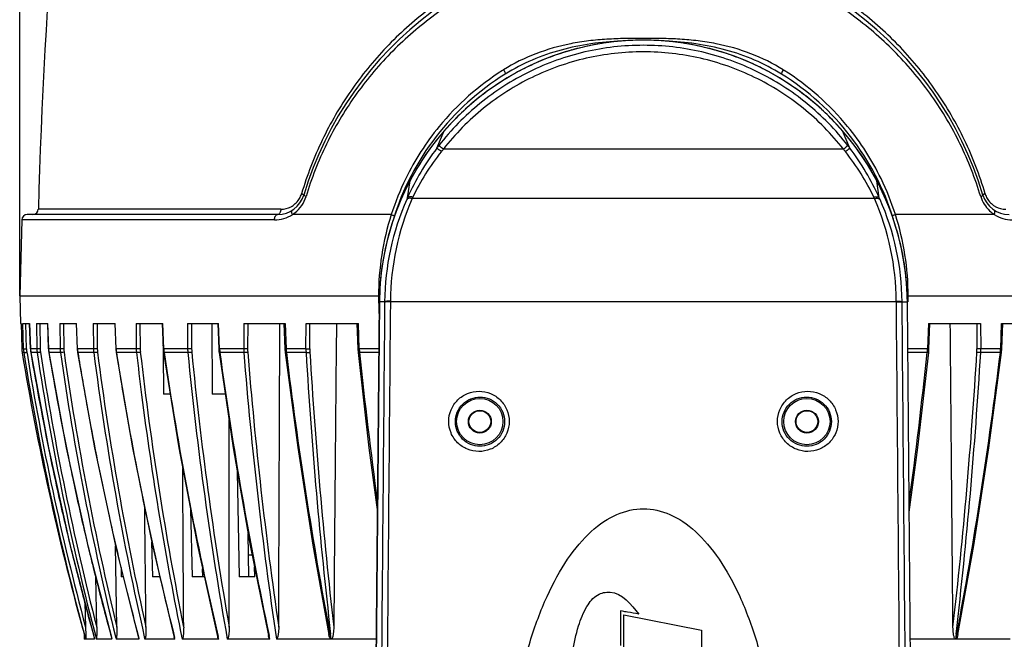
# Model space of a CAD drawing. Header units: millimetres. Extents: x 537 to 2248, y 801 to 1949.
# Tile 51 of 80: x 1195 to 1376, y 1506 to 1620. Entities that reach past the tile are written whole.
import ezdxf

# ---------------------------------------------------------------- set-up
doc = ezdxf.new("R2010")
doc.units = ezdxf.units.MM
doc.header["$LTSCALE"] = 16.335
doc.header["$PDMODE"] = 3
doc.header["$PDSIZE"] = 0.3125
doc.layers.get('0').update_dxf_attribs({"linetype": 'CONTINUOUS'})
doc.layers.get('Defpoints').update_dxf_attribs({"linetype": 'CONTINUOUS'})
doc.layers.add('02___PRT_ALL_AXES', color=7, linetype='CONTINUOUS')
doc.styles.get("Standard").update_dxf_attribs({"font": 'SimSun Regular.ttf', "width": 0.8})
doc.dimstyles.new('DIMSTYLE_1', dxfattribs={"dimtxt": 15, "dimasz": 10, "dimexe": 0.18, "dimexo": 0.0625, "dimgap": 0.09, "dimtad": 1, "dimdec": 1, "dimdsep": 46, "dimtxsty": 'Standard', "dimblk": 'CLOSED', "dimcen": 0.09, "dimadec": 0, "dimazin": 0, "dimtp": 0.01, "dimtm": 0.01, "dimtfac": 1, "dimtdec": 1, "dimtofl": 0, "dimtmove": 0, "dimatfit": 3, "dimldrblk": 'CLOSED', "dimfxl": 1, "dimtolj": 1, "dimarcsym": 0})

# ---------------------------------------------------------------- blocks, each defined once
blk = doc.blocks.new('_CLOSED')
at = {"color": 0, "linetype": 'ByBlock'}
for p, q in [((0, 0), (-1, 0.214)), ((-1, 0.214), (-1, -0.214)), ((-1, -0.214), (0, 0)), ((-1, 0), (0, 0))]:
    blk.add_line(p, q, dxfattribs=at)
blk = doc.blocks.new('*D37')
at = {"color": 0, "lineweight": -2, "transparency": 16777216}
for p, q in [((1195.37, 1569.15), (1195.37, 1811.18)), ((1205.37, 1811), (1414.16, 1811)), ((1424.16, 1569.15), (1424.16, 1811.18))]:
    blk.add_line(p, q, dxfattribs=at)
at = {"layer": 'Defpoints', "color": 0, "transparency": 16777216}
for p in [(1424.16, 1811), (1195.37, 1569.09), (1424.16, 1569.09)]:
    blk.add_point(p, dxfattribs=at)
at = {"color": 0, "lineweight": -2, "transparency": 16777216, "xscale": 10, "yscale": 10, "zscale": 10, "rotation": 180}
blk.add_blockref('_CLOSED', (1195.37, 1811), dxfattribs=at)
at = {"color": 0, "lineweight": -2, "transparency": 16777216, "xscale": 10, "yscale": 10, "zscale": 10}
blk.add_blockref('_CLOSED', (1424.16, 1811), dxfattribs=at)
at = {"color": 0, "transparency": 16777216, "insert": (1309.77, 1820.34), "char_height": 15, "attachment_point": 5}
blk.add_mtext('\\A1;228.8mm [9.01in]', dxfattribs=at)

msp = doc.modelspace()

# ---------------------------------------------------------------- linework, layer by layer
at = {"color": 7, "linetype": 'Continuous'}
for p, q in [((1271.89, 1596.27), (1273.25, 1599.46)), ((1347.65, 1596.27), (1346.28, 1599.46)), ((1346.45, 1596.09), (1273.08, 1596.09)), ((1266.5, 1587.17), (1266.97, 1590.3)), ((1353.04, 1587.17), (1352.57, 1590.3)), ((1352.18, 1587.01), (1267.36, 1587.01)), ((1242.69, 1584.09), (1196.74, 1584.09)), ((1243.29, 1585.06), (1198.79, 1585.06)), ((1263.53, 1584.09), (1245.4, 1584.09)), ((1374.14, 1584.09), (1356, 1584.09)), ((1195.74, 1583.11), (1195.37, 1569.09)), ((1242.09, 1583.11), (1195.74, 1583.11)), ((1195.37, 1569.09), (1195.5, 1564.09)), ((1261.39, 1569.09), (1195.37, 1569.09)), ((1259.86, 1397.1), (1261.35, 1568.09)), ((1262.31, 1568.09), (1261.35, 1568.09)), ((1262.31, 1568.09), (1262.31, 1567.99)), ((1263.37, 1568.19), (1263.36, 1568.09)), ((1356.17, 1568.09), (1263.36, 1568.09)), ((1356.17, 1568.09), (1356.17, 1568.19)), ((1357.23, 1568.09), (1358.19, 1568.09)), ((1357.23, 1567.99), (1357.23, 1568.09)), ((1424.16, 1569.09), (1358.15, 1569.09)), ((1360.07, 1352), (1358.19, 1568.09)), ((1195.5, 1564.09), (1195.64, 1564.09)), ((1195.64, 1564.09), (1195.77, 1559.43)), ((1195.96, 1564.09), (1197.2, 1564.09)), ((1196.07, 1559.43), (1195.96, 1564.09)), ((1196.63, 1559.43), (1196.52, 1564.09)), ((1197.2, 1564.09), (1197.34, 1559.42)), ((1197.35, 1559.43), (1197.2, 1564.09)), ((1198.43, 1564.09), (1200.51, 1564.09)), ((1198.43, 1564.09), (1198.52, 1559.43)), ((1199.04, 1564.09), (1199.13, 1559.43)), ((1200.48, 1564.09), (1200.64, 1559.42)), ((1200.66, 1559.43), (1200.51, 1564.09)), ((1202.73, 1564.09), (1205.8, 1564.09)), ((1202.73, 1564.09), (1202.8, 1559.43)), ((1203.39, 1564.09), (1203.46, 1559.43)), ((1205.76, 1564.09), (1205.92, 1559.42)), ((1205.97, 1559.43), (1205.8, 1564.09)), ((1208.87, 1564.09), (1212.88, 1564.09)), ((1208.87, 1564.09), (1208.91, 1559.43)), ((1209.56, 1564.09), (1209.61, 1559.43)), ((1212.81, 1564.09), (1212.98, 1559.42)), ((1213.05, 1559.43), (1212.88, 1564.09)), ((1216.73, 1564.09), (1221.62, 1564.09)), ((1216.73, 1564.09), (1216.75, 1559.43)), ((1217.44, 1564.09), (1217.46, 1559.43)), ((1221.5, 1564.09), (1221.68, 1559.42)), ((1221.79, 1559.43), (1221.62, 1564.09)), ((1226.18, 1564.09), (1231.86, 1564.09)), ((1226.18, 1564.09), (1226.18, 1559.43)), ((1226.9, 1564.09), (1226.9, 1559.43)), ((1230.61, 1564.09), (1230.7, 1551.09)), ((1231.7, 1564.09), (1231.88, 1559.42)), ((1232.04, 1559.43), (1231.86, 1564.09)), ((1236.48, 1564.09), (1236.46, 1559.43)), ((1236.48, 1564.09), (1244.05, 1564.09)), ((1237.2, 1564.09), (1237.18, 1559.43)), ((1243.84, 1564.09), (1244.02, 1559.42)), ((1244.05, 1564.09), (1244.23, 1559.43)), ((1247.88, 1559.43), (1247.92, 1564.09)), ((1247.92, 1564.09), (1257.49, 1564.09)), ((1248.58, 1559.43), (1248.62, 1564.09)), ((1257.22, 1564.09), (1257.39, 1559.42)), ((1257.66, 1559.43), (1257.49, 1564.09)), ((1362.05, 1564.09), (1361.88, 1559.43)), ((1362.05, 1564.09), (1371.62, 1564.09)), ((1362.15, 1559.42), (1362.32, 1564.09)), ((1370.91, 1564.09), (1370.96, 1559.43)), ((1371.62, 1564.09), (1371.66, 1559.43)), ((1375.31, 1559.43), (1375.48, 1564.09)), ((1375.48, 1564.09), (1383.05, 1564.09)), ((1375.52, 1559.42), (1375.69, 1564.09)), ((1196.07, 1559.43), (1195.77, 1559.43)), ((1196.13, 1558.75), (1195.83, 1558.75)), ((1195.83, 1558.75), (1195.84, 1558.7)), ((1196.72, 1558.63), (1196.69, 1558.82)), ((1197.34, 1559.42), (1197.35, 1559.43)), ((1197.34, 1559.42), (1197.4, 1558.75)), ((1198.52, 1559.43), (1197.35, 1559.43)), ((1197.4, 1558.75), (1197.41, 1558.75)), ((1198.57, 1558.75), (1197.41, 1558.75)), ((1200.64, 1559.42), (1200.66, 1559.43)), ((1200.64, 1559.42), (1200.7, 1558.75)), ((1202.8, 1559.43), (1200.66, 1559.43)), ((1200.7, 1558.75), (1200.73, 1558.75)), ((1202.85, 1558.75), (1200.73, 1558.75)), ((1205.92, 1559.42), (1205.97, 1559.43)), ((1205.92, 1559.42), (1205.99, 1558.75)), ((1208.91, 1559.43), (1205.97, 1559.43)), ((1205.99, 1558.75), (1206.03, 1558.75)), ((1208.96, 1558.75), (1206.03, 1558.75)), ((1212.98, 1559.42), (1213.05, 1559.43)), ((1212.98, 1559.42), (1213.04, 1558.75)), ((1213.04, 1558.75), (1213.12, 1558.75)), ((1216.75, 1559.43), (1213.05, 1559.43)), ((1216.79, 1558.75), (1213.12, 1558.75)), ((1221.65, 1560.1), (1221.66, 1559.75)), ((1221.66, 1559.75), (1221.66, 1559.42)), ((1221.66, 1559.42), (1221.67, 1558.76)), ((1221.67, 1558.76), (1221.77, 1551.09)), ((1221.68, 1559.42), (1221.74, 1558.76)), ((1226.18, 1559.43), (1221.79, 1559.43)), ((1226.22, 1558.75), (1221.85, 1558.75)), ((1231.88, 1559.42), (1232.04, 1559.43)), ((1231.88, 1559.42), (1231.91, 1558.96)), ((1231.91, 1558.96), (1231.94, 1558.76)), ((1236.46, 1559.43), (1232.04, 1559.43)), ((1236.49, 1558.75), (1232.1, 1558.75)), ((1244.02, 1559.42), (1244.07, 1558.77)), ((1247.88, 1559.43), (1244.23, 1559.43)), ((1247.9, 1558.75), (1244.28, 1558.75)), ((1257.39, 1559.42), (1257.43, 1558.78)), ((1261.27, 1559.43), (1257.66, 1559.43)), ((1261.27, 1558.75), (1257.7, 1558.75)), ((1361.88, 1559.43), (1358.26, 1559.43)), ((1361.83, 1558.75), (1358.27, 1558.75)), ((1360.11, 1541.34), (1362.11, 1558.78)), ((1362.11, 1558.78), (1362.15, 1559.42)), ((1375.26, 1558.75), (1371.64, 1558.75)), ((1375.31, 1559.43), (1371.66, 1559.43)), ((1373.15, 1541.28), (1375.47, 1558.77)), ((1375.47, 1558.77), (1375.52, 1559.42)), ((1222.98, 1551.09), (1221.77, 1551.09)), ((1233.07, 1551.09), (1230.7, 1551.09)), ((1277.77, 1546.09), (1277.67, 1546.09)), ((1281.77, 1546.09), (1281.87, 1546.09)), ((1337.77, 1546.09), (1337.67, 1546.09)), ((1341.77, 1546.09), (1341.87, 1546.09)), ((1358.52, 1529.44), (1360.11, 1541.34)), ((1235.29, 1536.87), (1235.65, 1517.59)), ((1226.72, 1529.95), (1226.98, 1517.59)), ((1237.42, 1517.59), (1237.27, 1525.55)), ((1213.19, 1508.34), (1212.96, 1523.31)), ((1219.58, 1523.96), (1219.72, 1517.59)), ((1238.01, 1521.59), (1237.34, 1521.59)), ((1213.97, 1519.29), (1214.01, 1517.59)), ((1228.96, 1517.59), (1228.93, 1519.06)), ((1238.48, 1517.59), (1238.44, 1519.43)), ((1209.5, 1508.34), (1209.31, 1517.67)), ((1214.39, 1517.59), (1214.01, 1517.59)), ((1221.07, 1517.59), (1219.72, 1517.59)), ((1229.26, 1517.59), (1226.98, 1517.59)), ((1238.48, 1517.59), (1235.65, 1517.59)), ((1207.35, 1512.9), (1207.46, 1508.35)), ((1305.57, 1511.34), (1305.57, 1504.97)), ((1305.93, 1511.27), (1305.57, 1511.34)), ((1306.17, 1498.62), (1306.17, 1510.61)), ((1306.17, 1510.61), (1320.45, 1507.8)), ((1207.2, 1507.17), (1207.23, 1506.16)), ((1212.3, 1506.16), (1212.27, 1506.26)), ((1212.98, 1506.43), (1213.05, 1506.16)), ((1217.29, 1506.16), (1217.24, 1506.36)), ((1218.23, 1506.57), (1218.32, 1506.16)), ((1223.86, 1506.16), (1223.78, 1506.49)), ((1231.91, 1506.16), (1231.79, 1506.65)), ((1241.28, 1506.16), (1241.14, 1506.84)), ((1252.28, 1507.07), (1252.46, 1506.16)), ((1252.52, 1506.16), (1252.41, 1507.07)), ((1320.45, 1507.8), (1320.45, 1496.19)), ((1367.13, 1507.07), (1367.02, 1506.16)), ((1367.08, 1506.16), (1367.25, 1507.07)), ((1207.47, 1506.16), (1207.23, 1506.16)), ((1208.4, 1506.16), (1207.47, 1506.16)), ((1209.12, 1506.16), (1208.4, 1506.16)), ((1209.12, 1506.16), (1209.1, 1506.2)), ((1212.3, 1506.16), (1209.43, 1506.16)), ((1217.29, 1506.16), (1213.05, 1506.16)), ((1223.86, 1506.16), (1218.32, 1506.16)), ((1231.91, 1506.16), (1225.16, 1506.16)), ((1241.28, 1506.16), (1233.45, 1506.16)), ((1252.46, 1506.16), (1242.47, 1506.16)), ((1260.81, 1506.16), (1252.52, 1506.16)), ((1367.02, 1506.16), (1358.73, 1506.16)), ((1377.07, 1506.16), (1367.08, 1506.16))]:
    msp.add_line(p, q, dxfattribs=at)
for points in [[(1197.4, 1558.75), (1200.64, 1541.25), (1204.64, 1523.31), (1209.1, 1506.2)], [(1200.7, 1558.75), (1203.92, 1541.25), (1207.86, 1523.31), (1212.25, 1506.26)], [(1205.99, 1558.75), (1209.12, 1541.25), (1212.96, 1523.31), (1217.19, 1506.35)], [(1213.04, 1558.75), (1216.04, 1541.26), (1219.71, 1523.32), (1223.71, 1506.47)], [(1221.74, 1558.76), (1224.56, 1541.26), (1227.99, 1523.33), (1231.68, 1506.63)], [(1231.94, 1558.76), (1234.52, 1541.27), (1237.66, 1523.33), (1240.98, 1506.81)], [(1244.07, 1558.77), (1246.38, 1541.33), (1249.16, 1523.39), (1252.08, 1507.03)], [(1257.43, 1558.78), (1259.43, 1541.29), (1261.01, 1529.44)], [(1367.46, 1507.03), (1370.37, 1523.34), (1373.15, 1541.28)]]:
    msp.add_lwpolyline(points, dxfattribs=at)
for centre in [(1279.77, 1546.09), (1339.77, 1546.09)]:
    msp.add_circle(centre, 4.25, dxfattribs=at)
at = {"color": 3, "linetype": 'Continuous'}
for centre in [(1279.77, 1546.09), (1339.77, 1546.09)]:
    msp.add_circle(centre, 2, dxfattribs=at)
at = {"color": 7, "linetype": 'Continuous'}
for centre, radius, start, end in [((2195.45, 1558.77), 997, 171.76608, 178.48916), ((1309.77, 1569.09), 65, 16.6015, 163.3985), ((1309.75, 1567.74), 48.34, 101.1757, 105.6922), ((1309.77, 1567.62), 48.47, 96.7198, 101.1704), ((1309.78, 1567.58), 48.51, 92.2636, 96.7209), ((1309.77, 1567.78), 48.31, 90.0009, 92.2624), ((1309.77, 1567.67), 48.42, 0.5, 90), ((1309.77, 1567.78), 48.31, 87.7376, 89.9991), ((1309.76, 1567.58), 48.51, 83.2786, 87.7364), ((1309.76, 1567.62), 48.47, 78.831, 83.2796), ((1309.78, 1567.74), 48.34, 74.3082, 78.8257), ((1309.76, 1567.68), 48.41, 110.0372, 114.546), ((1309.8, 1567.56), 48.53, 105.6923, 110.0383), ((1309.73, 1567.56), 48.53, 69.9641, 74.308), ((1309.78, 1567.68), 48.41, 65.4559, 69.9651), ((1309.76, 1567.69), 48.4, 114.5525, 119.0063), ((1309.78, 1567.69), 48.4, 60.9955, 65.4495), ((1309.77, 1569.09), 48, 121.8679, 162.8311), ((1309.99, 1569.38), 48.7, 122.3278, 140.6829), ((1309.83, 1567.57), 48.53, 119.0053, 123.4706), ((1309.85, 1569.58), 48.46, 122.0671, 122.3168), ((1309.71, 1567.57), 48.53, 56.5315, 60.9964), ((1309.77, 1569.09), 48, 17.2408, 58.1321), ((1309.68, 1569.58), 48.46, 57.6827, 57.9329), ((1309.55, 1569.38), 48.7, 39.3154, 57.6717), ((1309.72, 1567.72), 48.35, 123.4707, 127.9509), ((1309.81, 1567.72), 48.35, 52.0503, 56.5313), ((1309.8, 1567.63), 48.47, 127.9561, 132.4515), ((1309.74, 1567.63), 48.47, 47.5506, 52.0451), ((1309.83, 1567.6), 48.5, 132.4505, 136.8186), ((1309.71, 1567.6), 48.5, 43.1807, 47.5516), ((1310.2, 1569.2), 48.98, 140.6744, 154.0012), ((1309.68, 1567.74), 48.31, 136.8198, 138.9487), ((1309.85, 1567.74), 48.31, 41.0513, 43.1796), ((1309.3, 1569.18), 49.03, 26.0043, 39.3183), ((1309.75, 1567.69), 48.39, 138.9577, 143.5892), ((1309.79, 1567.69), 48.39, 36.414, 41.0423), ((1307.91, 1569.14), 45.1, 142.2142, 143.0053), ((1311.63, 1569.14), 45.1, 36.9947, 37.7858), ((1310.09, 1567.49), 47.83, 143.004, 155.7029), ((1309.79, 1567.65), 48.45, 143.9793, 152.1186), ((1309.93, 1567.56), 48.61, 143.5871, 143.991), ((1304.52, 1570.11), 40.78, 140.4276, 141.2479), ((1315.02, 1570.11), 40.78, 38.7521, 39.5724), ((1309.45, 1567.49), 47.83, 24.2971, 36.996), ((1309.61, 1567.56), 48.61, 36.0031, 36.416), ((1309.75, 1567.65), 48.45, 27.8814, 36.0148), ((1310.35, 1569.12), 49.15, 153.9937, 162.2713), ((1309.99, 1567.58), 48.66, 152.922, 161.2528), ((1309.17, 1567.99), 47.74, 152.5155, 152.9028), ((1309.05, 1568.05), 47.6, 152.1269, 152.5155), ((1310.49, 1568.05), 47.6, 27.4837, 27.8731), ((1310.37, 1567.99), 47.74, 27.0998, 27.4837), ((1309.55, 1567.58), 48.66, 18.7539, 27.0806), ((1309.16, 1569.11), 49.18, 17.732, 26.003), ((1242.69, 1589.09), 5, 270, 343.3985), ((1243.22, 1589.06), 4.03, 330.0053, 342.3325), ((1243.28, 1589.04), 3.97, 342.3451, 343.5146), ((1376.85, 1589.09), 5, 196.6015, 270), ((1376.24, 1589.03), 3.94, 196.4615, 197.6356), ((1376.31, 1589.06), 4.03, 197.6581, 210.0425), ((1243.26, 1589.04), 3.98, 301.1841, 329.9957), ((1242.15, 1589.13), 6, 307.846, 343.2523), ((1309.78, 1567.67), 47.47, 156.1445, 179.5022), ((1311.71, 1567.76), 48.35, 156.5454, 179.496), ((1303.48, 1570.46), 40.58, 155.6872, 156.1515), ((1298.39, 1572.74), 34.16, 154.8018, 155.3092), ((1321.15, 1572.74), 34.16, 24.6908, 25.1982), ((1307.82, 1567.76), 48.35, 0.5041, 23.4545), ((1316.06, 1570.46), 40.58, 23.8484, 24.3128), ((1309.76, 1567.67), 47.47, 0.4978, 23.8555), ((1377.39, 1589.13), 6, 196.7516, 226.4745), ((1376.27, 1589.04), 3.98, 210.0398, 238.8482), ((1196.74, 1583.09), 1, 90, 178.5), ((1197.79, 1585.09), 1, 270, 358.4892), ((1242.1, 1589.2), 6.09, 269.9656, 302.8616), ((1243.28, 1589), 3.94, 270.0073, 298.139), ((1243.28, 1589.01), 3.95, 298.1367, 301.1681), ((1242.11, 1589.17), 6.05, 302.9115, 307.8963), ((1310.59, 1569.06), 49.4, 162.2873, 179.9663), ((1308.94, 1569.06), 49.4, 0.0338, 17.7128), ((1377.43, 1589.17), 6.05, 226.4824, 237.0961), ((1377.44, 1589.2), 6.09, 237.144, 270.0288), ((1376.26, 1589.01), 3.95, 238.8637, 241.856), ((1376.25, 1589), 3.94, 241.8534, 269.9926), ((1309.43, 1567.75), 48.07, 161.7974, 170.2943), ((1310.05, 1567.55), 48.72, 161.2444, 161.8085), ((1309.49, 1567.55), 48.72, 18.1864, 18.7623), ((1310.1, 1567.75), 48.08, 9.6993, 18.1968), ((1309.83, 1567.65), 48.49, 170.8942, 179.4849), ((1310.03, 1567.64), 48.68, 170.2847, 170.9138), ((1309.51, 1567.64), 48.68, 9.0905, 9.7083), ((1309.51, 1567.64), 48.68, 0.5323, 9.0929), ((1310.62, 1569.12), 49.43, 180.0365, 181.1989), ((1310.64, 1569.12), 49.45, 181.1986, 184.1207), ((1308.92, 1569.12), 49.43, 358.8012, 359.9635), ((1200.77, 1559.56), 5, 181.5734, 189.3569), ((1685.83, 1639.6), 496.63, 189.3758, 195.342), ((1201.11, 1559.55), 5.04, 181.3733, 189.0985), ((1689.08, 1637.56), 499.21, 189.0835, 195.2612), ((1201.17, 1559.53), 4.54, 181.36, 189.0828), ((1689.21, 1637.57), 498.78, 189.1068, 195.0146), ((1202.39, 1559.58), 5.04, 181.7213, 184.2624), ((1202.39, 1559.58), 5.05, 184.2624, 186.9382), ((1202.39, 1559.58), 5.05, 186.9382, 189.4385), ((1692.7, 1641.37), 502.13, 189.4707, 191.6393), ((1203.68, 1559.53), 5.16, 181.1483, 188.6857), ((1703.36, 1635.54), 510.59, 188.6499, 194.6784), ((1203.78, 1559.52), 4.65, 181.1141, 188.6476), ((1703.52, 1635.55), 510.14, 188.6514, 194.4405), ((1205.84, 1559.59), 5.19, 181.85, 189.3569), ((1709.05, 1643.02), 515.26, 189.4125, 191.5921), ((1208.18, 1559.51), 5.38, 180.9131, 188.1358), ((1727.86, 1633.26), 530.27, 188.0779, 193.8387), ((1208.31, 1559.5), 4.85, 180.8601, 188.0757), ((1728.06, 1633.29), 529.81, 188.0802, 193.641), ((1211.39, 1559.61), 5.42, 181.9503, 189.1298), ((1736.84, 1644.8), 537.73, 189.2081, 190.2273), ((1214.64, 1559.49), 5.73, 180.662, 187.4465), ((1765.59, 1630.72), 561.26, 187.3673, 192.7797), ((1214.77, 1559.48), 5.16, 180.5911, 187.3653), ((1765.8, 1630.76), 560.79, 187.3704, 192.6091), ((1218.83, 1559.63), 5.78, 182.0167, 185.3824), ((1218.82, 1559.63), 5.77, 185.3816, 188.7517), ((1778.06, 1646.7), 571.75, 188.8484, 189.6263), ((1222.98, 1559.47), 6.23, 180.3997, 186.6288), ((1826.4, 1628.59), 613.59, 186.53522, 187.26215), ((1223.09, 1559.46), 5.62, 180.3123, 186.5279), ((1820.53, 1627.88), 606.97, 186.53324, 191.35838), ((1228.11, 1559.65), 6.32, 182.0506, 185.1328), ((1228.08, 1559.65), 6.29, 185.1315, 188.2221), ((1829.53, 1647.66), 614.14, 188.32408, 193.27362), ((1233.15, 1559.44), 6.97, 180.1311, 185.6961), ((1898.6, 1624.41), 675.58, 185.57757, 190.0808), ((1233.2, 1559.43), 6.29, 180.0286, 185.577), ((1898.91, 1624.5), 675.18, 185.58231, 189.90644), ((1239.12, 1559.68), 7.09, 182.0495, 184.7956), ((1239.07, 1559.68), 7.04, 184.7939, 187.552), ((1908.48, 1649.83), 682.49, 187.66876, 192.09329), ((1244.53, 1559.41), 8.06, 179.8676, 184.6752), ((2011.88, 1620.26), 777.83, 184.53545, 188.43496), ((1244.47, 1559.39), 7.29, 179.7517, 184.5361), ((2012.15, 1620.36), 777.38, 184.54091, 188.28441), ((1252.48, 1559.72), 8.25, 182.0194, 183.5927), ((1252.44, 1559.71), 8.21, 183.5922, 185.1685), ((1252.37, 1559.71), 8.14, 185.1681, 186.7553), ((2028.25, 1653.67), 789.69, 186.90352, 190.69863), ((1257.65, 1559.36), 9.77, 179.6059, 183.5707), ((2177.15, 1613.89), 930.89, 183.39563, 186.58932), ((1257.45, 1559.35), 8.87, 179.4786, 183.4124), ((2177.02, 1614.01), 930.06, 183.40211, 186.52209), ((1267.7, 1559.77), 10.05, 181.9506, 183.8863), ((1267.58, 1559.76), 9.93, 183.8844, 185.8351), ((2210.18, 1658.95), 957.73, 186.00544, 187.65862), ((405.59, 1659.4), 961.52, 352.32893, 353.99124), ((1352.04, 1559.75), 9.85, 354.162, 354.4597), ((1351.94, 1559.76), 9.95, 354.4616, 356.1147), ((1351.84, 1559.77), 10.05, 356.1137, 358.0494), ((433.51, 1614.79), 939.1, 353.49292, 356.58288), ((433.18, 1614.69), 940.13, 353.42636, 356.58868), ((596.88, 1652.8), 784.03, 349.28759, 353.11018), ((1362.09, 1559.35), 8.87, 356.5876, 0.5214), ((1361.89, 1559.36), 9.77, 356.4293, 0.3941), ((1367.17, 1559.71), 8.14, 353.2447, 354.8319), ((1367.1, 1559.71), 8.21, 354.8315, 356.4078), ((1367.06, 1559.72), 8.25, 356.4073, 357.9806), ((1773.12, 1645.77), 566.72, 189.618, 194.2275), ((1818.66, 1627.55), 605.78, 187.25753, 191.55943), ((1736.3, 1644.7), 537.19, 190.2273, 190.6575), ((1735.75, 1644.6), 536.63, 190.6574, 191.6226), ((1692.25, 1641.28), 501.68, 191.6395, 192.5617), ((1708.45, 1642.9), 514.64, 191.5924, 191.9945), ((1708.03, 1642.81), 514.22, 191.9944, 193.6145), ((1735.01, 1644.45), 535.87, 191.6226, 192.3781), ((1691.98, 1641.22), 501.4, 192.5617, 193.7015), ((1733.99, 1644.22), 534.83, 192.3779, 193.6903), ((1691.65, 1641.14), 501.05, 193.7015, 194.8242), ((1707.53, 1642.69), 513.7, 193.6148, 193.8942), ((1707.03, 1642.56), 513.19, 193.894, 195.4022), ((1732.9, 1643.96), 533.71, 193.6905, 194.3315), ((1691.23, 1641.03), 500.62, 194.8242, 195.6288), ((1732.15, 1643.77), 532.93, 194.3315, 194.9413), ((1684.57, 1639.28), 495.32, 195.3449, 195.5903)]:
    msp.add_arc(centre, radius, start, end, dxfattribs=at)
for points, knots in [([(1309.77, 1635.01), (1306.19, 1635.01), (1299.06, 1634.42), (1288.7, 1631.8), (1279, 1627.58), (1270.18, 1621.91), (1262.43, 1614.96), (1255.86, 1606.89), (1250.6, 1597.83), (1248.08, 1591.28), (1247.08, 1587.91)], [0, 0, 0, 0, 0.127694, 0.25453, 0.379996, 0.504107, 0.627343, 0.750512, 0.874508, 1, 1, 1, 1]), ([(1372.45, 1587.91), (1371.46, 1591.28), (1368.94, 1597.83), (1363.68, 1606.89), (1357.11, 1614.96), (1349.35, 1621.91), (1340.54, 1627.58), (1330.84, 1631.8), (1320.48, 1634.42), (1313.34, 1635.01), (1309.77, 1635.01)], [0, 0, 0, 0, 0.125492, 0.249489, 0.372657, 0.495893, 0.620004, 0.74547, 0.872306, 1, 1, 1, 1]), ([(1371.64, 1587.4), (1370.65, 1590.7), (1368.14, 1597.11), (1362.91, 1605.96), (1356.38, 1613.82), (1348.68, 1620.56), (1339.97, 1626.03), (1330.42, 1630.09), (1320.25, 1632.6), (1309.76, 1633.44), (1299.27, 1632.59), (1289.11, 1630.09), (1279.56, 1626.03), (1270.85, 1620.56), (1263.16, 1613.82), (1256.63, 1605.96), (1251.39, 1597.11), (1248.88, 1590.7), (1247.89, 1587.4)], [0, 0, 0, 0, 0.062722, 0.124751, 0.186407, 0.248106, 0.310219, 0.372957, 0.436313, 0.500047, 0.563782, 0.627126, 0.689842, 0.751931, 0.813609, 0.875251, 0.937278, 1, 1, 1, 1]), ([(1309.77, 1616.42), (1308.65, 1616.42), (1306.42, 1616.4), (1303.07, 1616.28), (1299.73, 1615.99), (1295.34, 1615.3), (1289.99, 1613.79), (1285.99, 1611.82), (1284.12, 1610.65)], [0, 0, 0, 0, 0.125826, 0.25155, 0.377085, 0.502361, 0.751774, 1, 1, 1, 1]), ([(1335.41, 1610.65), (1333.54, 1611.82), (1329.55, 1613.79), (1324.2, 1615.3), (1319.8, 1615.99), (1316.47, 1616.29), (1313.12, 1616.4), (1310.89, 1616.42), (1309.77, 1616.42)], [0, 0, 0, 0, 0.248226, 0.497639, 0.622916, 0.748451, 0.874174, 1, 1, 1, 1]), ([(1347.27, 1596.77), (1346.17, 1598.19), (1343.8, 1600.91), (1339.8, 1604.56), (1335.42, 1607.74), (1329.13, 1611.27), (1320.58, 1614.32), (1309.77, 1615.55), (1298.95, 1614.32), (1290.4, 1611.27), (1284.12, 1607.74), (1279.74, 1604.56), (1275.74, 1600.91), (1273.37, 1598.19), (1272.27, 1596.77)], [0, 0, 0, 0, 0.06254, 0.125066, 0.187588, 0.250117, 0.375021, 0.499998, 0.624977, 0.749882, 0.812411, 0.874934, 0.93746, 1, 1, 1, 1]), ([(1305.75, 1615.93), (1303.88, 1615.84), (1300.15, 1615.52), (1294.64, 1614.4), (1289.33, 1612.56), (1286.01, 1610.83), (1284.43, 1609.85)], [0, 0, 0, 0, 0.250703, 0.500968, 0.750717, 1, 1, 1, 1]), ([(1335.11, 1609.85), (1333.53, 1610.83), (1330.21, 1612.56), (1324.9, 1614.4), (1319.39, 1615.52), (1315.65, 1615.84), (1313.78, 1615.93)], [0, 0, 0, 0, 0.249283, 0.499033, 0.749299, 1, 1, 1, 1]), ([(1346.45, 1596.09), (1345.37, 1597.47), (1343.05, 1600.13), (1339.13, 1603.68), (1334.84, 1606.77), (1328.69, 1610.2), (1320.33, 1613.15), (1309.77, 1614.35), (1299.2, 1613.15), (1290.84, 1610.2), (1284.7, 1606.77), (1280.4, 1603.68), (1276.49, 1600.13), (1274.17, 1597.47), (1273.08, 1596.09)], [0, 0, 0, 0, 0.062539, 0.125062, 0.187582, 0.250108, 0.375014, 0.499998, 0.624984, 0.749891, 0.812417, 0.874937, 0.937461, 1, 1, 1, 1]), ([(1284.12, 1610.65), (1284.18, 1610.55), (1284.28, 1610.38), (1284.39, 1610.14), (1284.44, 1609.98), (1284.45, 1609.89), (1284.44, 1609.86), (1284.43, 1609.85)], [0, 0, 0, 0, 0.37829, 0.690564, 0.900379, 0.962124, 1, 1, 1, 1]), ([(1335.41, 1610.65), (1335.36, 1610.55), (1335.26, 1610.38), (1335.15, 1610.14), (1335.1, 1609.98), (1335.09, 1609.89), (1335.1, 1609.86), (1335.11, 1609.85)], [0, 0, 0, 0, 0.378287, 0.690558, 0.900373, 0.962122, 1, 1, 1, 1]), ([(1273.08, 1596.09), (1272.98, 1596.17), (1272.82, 1596.3), (1272.63, 1596.45), (1272.51, 1596.55), (1272.41, 1596.63), (1272.34, 1596.69), (1272.29, 1596.74), (1272.27, 1596.76), (1272.27, 1596.77)], [0, 0, 0, 0, 0.388454, 0.557317, 0.703013, 0.822512, 0.912994, 0.972542, 1, 1, 1, 1]), ([(1346.45, 1596.09), (1346.56, 1596.17), (1346.72, 1596.3), (1346.91, 1596.45), (1347.03, 1596.55), (1347.13, 1596.63), (1347.2, 1596.69), (1347.24, 1596.74), (1347.27, 1596.76), (1347.27, 1596.77)], [0, 0, 0, 0, 0.388454, 0.557317, 0.703013, 0.822512, 0.912994, 0.972542, 1, 1, 1, 1]), ([(1272.72, 1595.63), (1271.67, 1594.33), (1269.75, 1591.64), (1268.17, 1588.74), (1267.49, 1587.28)], [0, 0, 0, 0, 0.509413, 1, 1, 1, 1]), ([(1272.72, 1595.63), (1272.61, 1595.72), (1272.41, 1595.86), (1272.18, 1596.04), (1272.04, 1596.15), (1271.97, 1596.21), (1271.92, 1596.25), (1271.89, 1596.27), (1271.89, 1596.27)], [0, 0, 0, 0, 0.389553, 0.704224, 0.823585, 0.913856, 0.973112, 1, 1, 1, 1]), ([(1346.82, 1595.63), (1346.93, 1595.72), (1347.13, 1595.86), (1347.35, 1596.04), (1347.5, 1596.15), (1347.57, 1596.21), (1347.62, 1596.25), (1347.64, 1596.27), (1347.65, 1596.27)], [0, 0, 0, 0, 0.389553, 0.704224, 0.823585, 0.913856, 0.973112, 1, 1, 1, 1]), ([(1352.05, 1587.28), (1351.36, 1588.74), (1349.78, 1591.64), (1347.87, 1594.33), (1346.82, 1595.63)], [0, 0, 0, 0, 0.490585, 1, 1, 1, 1]), ([(1247.08, 1587.91), (1247.14, 1587.89), (1247.24, 1587.85), (1247.37, 1587.77), (1247.45, 1587.72), (1247.48, 1587.67), (1247.48, 1587.66)], [0, 0, 0, 0, 0.39286, 0.696967, 0.897276, 1, 1, 1, 1]), ([(1247.89, 1587.4), (1247.83, 1587.43), (1247.73, 1587.47), (1247.59, 1587.54), (1247.51, 1587.59), (1247.47, 1587.64), (1247.48, 1587.66)], [0, 0, 0, 0, 0.394681, 0.700617, 0.901079, 1, 1, 1, 1]), ([(1371.64, 1587.4), (1371.7, 1587.43), (1371.81, 1587.47), (1371.95, 1587.54), (1372.03, 1587.59), (1372.06, 1587.64), (1372.06, 1587.66)], [0, 0, 0, 0, 0.39474, 0.700676, 0.901103, 1, 1, 1, 1]), ([(1372.45, 1587.91), (1372.39, 1587.89), (1372.29, 1587.85), (1372.16, 1587.77), (1372.09, 1587.72), (1372.05, 1587.67), (1372.06, 1587.66)], [0, 0, 0, 0, 0.392803, 0.696905, 0.897248, 1, 1, 1, 1]), ([(1267.36, 1587.01), (1267.24, 1587.03), (1267.03, 1587.07), (1266.69, 1587.07), (1266.43, 1586.99), (1266.36, 1586.87)], [0, 0, 0, 0, 0.33476, 0.617056, 1, 1, 1, 1]), ([(1267.49, 1587.28), (1267.37, 1587.31), (1267.16, 1587.35), (1266.82, 1587.36), (1266.56, 1587.28), (1266.5, 1587.17)], [0, 0, 0, 0, 0.33775, 0.621412, 1, 1, 1, 1]), ([(1352.05, 1587.28), (1352.16, 1587.31), (1352.38, 1587.35), (1352.71, 1587.36), (1352.97, 1587.28), (1353.04, 1587.17)], [0, 0, 0, 0, 0.33775, 0.621412, 1, 1, 1, 1]), ([(1352.18, 1587.01), (1352.29, 1587.03), (1352.51, 1587.07), (1352.85, 1587.07), (1353.11, 1586.99), (1353.17, 1586.87)], [0, 0, 0, 0, 0.33476, 0.617057, 1, 1, 1, 1]), ([(1242.09, 1583.11), (1242.1, 1583.24), (1242.13, 1583.48), (1242.25, 1583.79), (1242.43, 1584.02), (1242.61, 1584.09), (1242.69, 1584.09)], [0, 0, 0, 0, 0.304875, 0.580854, 0.810041, 1, 1, 1, 1]), ([(1243.29, 1585.06), (1243.28, 1584.93), (1243.25, 1584.69), (1243.13, 1584.38), (1242.94, 1584.15), (1242.77, 1584.09), (1242.69, 1584.09)], [0, 0, 0, 0, 0.304011, 0.57953, 0.809002, 1, 1, 1, 1]), ([(1245.4, 1584.09), (1245.36, 1584.17), (1245.31, 1584.34), (1245.27, 1584.57), (1245.3, 1584.77), (1245.37, 1584.87), (1245.42, 1584.9)], [0, 0, 0, 0, 0.323132, 0.600036, 0.821221, 1, 1, 1, 1]), ([(1263.53, 1584.09), (1263.61, 1584.06), (1263.75, 1584), (1263.92, 1583.93), (1264.03, 1583.87), (1264.07, 1583.83), (1264.08, 1583.81), (1264.08, 1583.81)], [0, 0, 0, 0, 0.39773, 0.710748, 0.913184, 0.969563, 1, 1, 1, 1]), ([(1356, 1584.09), (1355.93, 1584.06), (1355.79, 1584), (1355.61, 1583.93), (1355.51, 1583.87), (1355.46, 1583.83), (1355.45, 1583.81), (1355.46, 1583.81)], [0, 0, 0, 0, 0.39764, 0.710607, 0.913047, 0.969466, 1, 1, 1, 1]), ([(1374.14, 1584.09), (1374.17, 1584.17), (1374.23, 1584.34), (1374.26, 1584.57), (1374.24, 1584.77), (1374.16, 1584.87), (1374.12, 1584.9)], [0, 0, 0, 0, 0.323091, 0.599977, 0.821175, 1, 1, 1, 1]), ([(1262.31, 1567.99), (1262.05, 1538.03), (1261.7, 1498.12), (1261.35, 1458.2), (1261.26, 1448.25)], [0, 0, 0, 0, 0.750554, 1, 1, 1, 1]), ([(1263.36, 1568.09), (1263.11, 1538.06), (1262.76, 1498.06), (1262.39, 1458.06), (1262.3, 1448.09)], [0, 0, 0, 0, 0.750558, 1, 1, 1, 1]), ([(1263.37, 1568.19), (1263.23, 1568.19), (1263.03, 1568.18), (1262.78, 1568.17), (1262.63, 1568.15), (1262.5, 1568.14), (1262.41, 1568.13), (1262.35, 1568.11), (1262.31, 1568.1), (1262.31, 1568.09)], [0, 0, 0, 0, 0.387219, 0.55536, 0.700349, 0.819263, 0.909479, 0.969528, 1, 1, 1, 1]), ([(1263.36, 1568.09), (1263.23, 1568.08), (1263.03, 1568.08), (1262.78, 1568.07), (1262.63, 1568.05), (1262.5, 1568.04), (1262.41, 1568.03), (1262.35, 1568.01), (1262.31, 1568), (1262.31, 1567.99)], [0, 0, 0, 0, 0.38746, 0.555691, 0.70074, 0.819677, 0.909865, 0.969808, 1, 1, 1, 1]), ([(1356.17, 1568.19), (1356.31, 1568.19), (1356.51, 1568.18), (1356.76, 1568.17), (1356.91, 1568.15), (1357.03, 1568.14), (1357.13, 1568.13), (1357.19, 1568.11), (1357.22, 1568.1), (1357.23, 1568.09)], [0, 0, 0, 0, 0.387219, 0.55536, 0.700349, 0.819263, 0.909479, 0.969528, 1, 1, 1, 1]), ([(1356.17, 1568.09), (1356.31, 1568.08), (1356.51, 1568.08), (1356.76, 1568.07), (1356.91, 1568.05), (1357.04, 1568.04), (1357.13, 1568.03), (1357.19, 1568.01), (1357.22, 1568), (1357.23, 1567.99)], [0, 0, 0, 0, 0.38746, 0.555691, 0.70074, 0.819677, 0.909865, 0.969808, 1, 1, 1, 1]), ([(1357.23, 1448.09), (1357.14, 1458.06), (1356.78, 1498.06), (1356.43, 1538.06), (1356.17, 1568.09)], [0, 0, 0, 0, 0.249442, 1, 1, 1, 1]), ([(1358.28, 1448.25), (1358.19, 1458.2), (1357.83, 1498.12), (1357.49, 1538.03), (1357.23, 1567.99)], [0, 0, 0, 0, 0.249446, 1, 1, 1, 1]), ([(1196.07, 1559.43), (1196.07, 1559.42), (1196.09, 1559.42), (1196.16, 1559.42), (1196.27, 1559.42), (1196.44, 1559.42), (1196.56, 1559.42), (1196.63, 1559.43)], [0, 0, 0, 0, 0.03404, 0.102214, 0.329197, 0.645914, 1, 1, 1, 1]), ([(1196.13, 1558.75), (1196.14, 1558.75), (1196.16, 1558.75), (1196.19, 1558.75), (1196.25, 1558.76), (1196.35, 1558.77), (1196.5, 1558.79), (1196.62, 1558.81), (1196.69, 1558.82)], [0, 0, 0, 0, 0.034405, 0.102582, 0.202083, 0.329264, 0.645718, 1, 1, 1, 1]), ([(1199.13, 1559.43), (1199, 1559.42), (1198.83, 1559.42), (1198.62, 1559.42), (1198.54, 1559.42), (1198.52, 1559.43)], [0, 0, 0, 0, 0.627656, 0.86586, 1, 1, 1, 1]), ([(1199.19, 1558.82), (1199.12, 1558.81), (1198.99, 1558.79), (1198.82, 1558.76), (1198.68, 1558.75), (1198.6, 1558.75), (1198.57, 1558.75)], [0, 0, 0, 0, 0.322798, 0.627755, 0.865578, 1, 1, 1, 1]), ([(1203.46, 1559.43), (1203.33, 1559.42), (1203.11, 1559.42), (1202.89, 1559.42), (1202.8, 1559.43)], [0, 0, 0, 0, 0.592447, 1, 1, 1, 1]), ([(1203.51, 1558.82), (1203.38, 1558.79), (1203.2, 1558.77), (1202.98, 1558.75), (1202.89, 1558.75), (1202.85, 1558.75)], [0, 0, 0, 0, 0.592615, 0.839641, 1, 1, 1, 1]), ([(1209.61, 1559.43), (1209.48, 1559.42), (1209.25, 1559.42), (1209.01, 1559.42), (1208.91, 1559.43)], [0, 0, 0, 0, 0.561012, 1, 1, 1, 1]), ([(1209.65, 1558.82), (1209.52, 1558.79), (1209.33, 1558.77), (1209.1, 1558.75), (1209, 1558.75), (1208.96, 1558.75)], [0, 0, 0, 0, 0.561393, 0.816585, 1, 1, 1, 1]), ([(1217.46, 1559.43), (1217.34, 1559.42), (1217.1, 1559.42), (1216.86, 1559.42), (1216.75, 1559.43)], [0, 0, 0, 0, 0.531867, 1, 1, 1, 1]), ([(1217.5, 1558.82), (1217.38, 1558.79), (1217.14, 1558.76), (1216.9, 1558.74), (1216.79, 1558.75)], [0, 0, 0, 0, 0.532692, 1, 1, 1, 1]), ([(1221.68, 1559.42), (1221.68, 1559.42), (1221.68, 1559.42), (1221.69, 1559.42), (1221.7, 1559.42), (1221.72, 1559.42), (1221.75, 1559.42), (1221.78, 1559.43), (1221.79, 1559.43)], [0, 0, 0, 0, 0.016468, 0.065784, 0.147791, 0.261197, 0.576445, 1, 1, 1, 1]), ([(1221.74, 1558.76), (1221.74, 1558.75), (1221.75, 1558.75), (1221.77, 1558.75), (1221.81, 1558.75), (1221.84, 1558.75), (1221.85, 1558.75)], [0, 0, 0, 0, 0.085254, 0.281331, 0.589241, 1, 1, 1, 1]), ([(1226.9, 1559.43), (1226.78, 1559.42), (1226.54, 1559.42), (1226.3, 1559.42), (1226.18, 1559.43)], [0, 0, 0, 0, 0.503852, 1, 1, 1, 1]), ([(1226.93, 1558.82), (1226.81, 1558.79), (1226.58, 1558.76), (1226.34, 1558.74), (1226.22, 1558.75)], [0, 0, 0, 0, 0.505088, 1, 1, 1, 1]), ([(1231.94, 1558.76), (1231.94, 1558.76), (1231.95, 1558.75), (1231.98, 1558.75), (1232.03, 1558.75), (1232.07, 1558.75), (1232.1, 1558.75)], [0, 0, 0, 0, 0.08707, 0.284513, 0.593603, 1, 1, 1, 1]), ([(1237.18, 1559.43), (1237.07, 1559.42), (1236.83, 1559.42), (1236.59, 1559.42), (1236.46, 1559.43)], [0, 0, 0, 0, 0.476573, 1, 1, 1, 1]), ([(1237.21, 1558.82), (1237.09, 1558.79), (1236.86, 1558.76), (1236.62, 1558.74), (1236.49, 1558.75)], [0, 0, 0, 0, 0.478369, 1, 1, 1, 1]), ([(1244.23, 1559.43), (1244.2, 1559.42), (1244.16, 1559.42), (1244.11, 1559.42), (1244.08, 1559.42), (1244.05, 1559.42), (1244.03, 1559.42), (1244.02, 1559.42), (1244.02, 1559.42), (1244.02, 1559.42)], [0, 0, 0, 0, 0.415475, 0.588544, 0.734307, 0.849676, 0.932816, 0.983103, 1, 1, 1, 1]), ([(1244.28, 1558.75), (1244.25, 1558.75), (1244.2, 1558.75), (1244.13, 1558.75), (1244.09, 1558.75), (1244.07, 1558.76), (1244.07, 1558.77)], [0, 0, 0, 0, 0.401647, 0.712107, 0.911219, 1, 1, 1, 1]), ([(1247.88, 1559.43), (1248.01, 1559.42), (1248.24, 1559.42), (1248.48, 1559.42), (1248.58, 1559.43)], [0, 0, 0, 0, 0.551742, 1, 1, 1, 1]), ([(1247.9, 1558.75), (1248.02, 1558.74), (1248.22, 1558.75), (1248.45, 1558.78), (1248.55, 1558.8), (1248.6, 1558.82)], [0, 0, 0, 0, 0.548862, 0.80733, 1, 1, 1, 1]), ([(1257.39, 1559.42), (1257.39, 1559.42), (1257.4, 1559.42), (1257.41, 1559.42), (1257.43, 1559.42), (1257.46, 1559.42), (1257.5, 1559.42), (1257.57, 1559.42), (1257.62, 1559.42), (1257.66, 1559.43)], [0, 0, 0, 0, 0.017179, 0.068674, 0.153336, 0.269916, 0.416743, 0.590182, 1, 1, 1, 1]), ([(1257.43, 1558.78), (1257.43, 1558.77), (1257.46, 1558.76), (1257.52, 1558.75), (1257.6, 1558.75), (1257.67, 1558.75), (1257.7, 1558.75)], [0, 0, 0, 0, 0.09021, 0.291857, 0.603675, 1, 1, 1, 1]), ([(1362.11, 1558.78), (1362.1, 1558.77), (1362.07, 1558.76), (1362.02, 1558.75), (1361.93, 1558.75), (1361.87, 1558.75), (1361.83, 1558.75)], [0, 0, 0, 0, 0.090214, 0.291861, 0.603679, 1, 1, 1, 1]), ([(1362.15, 1559.42), (1362.15, 1559.42), (1362.14, 1559.42), (1362.13, 1559.42), (1362.11, 1559.42), (1362.07, 1559.42), (1362.03, 1559.42), (1361.97, 1559.42), (1361.92, 1559.42), (1361.88, 1559.43)], [0, 0, 0, 0, 0.017183, 0.06868, 0.153344, 0.269924, 0.41675, 0.590188, 1, 1, 1, 1]), ([(1371.64, 1558.75), (1371.51, 1558.74), (1371.32, 1558.75), (1371.09, 1558.78), (1370.98, 1558.8), (1370.94, 1558.82)], [0, 0, 0, 0, 0.548862, 0.80733, 1, 1, 1, 1]), ([(1371.66, 1559.43), (1371.53, 1559.42), (1371.3, 1559.42), (1371.06, 1559.42), (1370.96, 1559.43)], [0, 0, 0, 0, 0.551742, 1, 1, 1, 1]), ([(1375.26, 1558.75), (1375.28, 1558.75), (1375.34, 1558.75), (1375.4, 1558.75), (1375.44, 1558.75), (1375.47, 1558.76), (1375.47, 1558.77)], [0, 0, 0, 0, 0.401649, 0.712109, 0.911221, 1, 1, 1, 1]), ([(1375.31, 1559.43), (1375.34, 1559.42), (1375.38, 1559.42), (1375.43, 1559.42), (1375.46, 1559.42), (1375.49, 1559.42), (1375.5, 1559.42), (1375.51, 1559.42), (1375.52, 1559.42), (1375.52, 1559.42)], [0, 0, 0, 0, 0.415475, 0.588545, 0.734307, 0.849676, 0.932816, 0.983103, 1, 1, 1, 1]), ([(1274.07, 1546.13), (1274.07, 1546.86), (1274.36, 1548.32), (1275.62, 1550.16), (1277.47, 1551.37), (1279.63, 1551.79), (1281.78, 1551.36), (1283.62, 1550.15), (1284.87, 1548.31), (1285.16, 1546.86), (1285.17, 1546.13)], [0, 0, 0, 0, 0.126155, 0.251874, 0.376686, 0.500778, 0.624724, 0.749092, 0.874186, 1, 1, 1, 1]), ([(1334.37, 1546.13), (1334.37, 1546.86), (1334.67, 1548.31), (1335.91, 1550.15), (1337.75, 1551.36), (1339.91, 1551.79), (1342.07, 1551.37), (1343.92, 1550.16), (1345.17, 1548.32), (1345.47, 1546.86), (1345.47, 1546.13)], [0, 0, 0, 0, 0.125808, 0.250904, 0.375271, 0.499218, 0.623309, 0.748122, 0.87384, 1, 1, 1, 1]), ([(1275.29, 1546.09), (1275.29, 1546.68), (1275.53, 1547.88), (1276.56, 1549.38), (1278.06, 1550.37), (1279.82, 1550.71), (1281.57, 1550.36), (1283.07, 1549.37), (1284.08, 1547.87), (1284.32, 1546.68), (1284.32, 1546.09)], [0, 0, 0, 0, 0.126728, 0.252795, 0.3775, 0.501137, 0.624568, 0.748633, 0.873784, 1, 1, 1, 1]), ([(1335.22, 1546.09), (1335.22, 1546.68), (1335.46, 1547.87), (1336.47, 1549.37), (1337.96, 1550.36), (1339.72, 1550.71), (1341.47, 1550.37), (1342.98, 1549.38), (1344, 1547.88), (1344.25, 1546.68), (1344.25, 1546.09)], [0, 0, 0, 0, 0.126212, 0.251363, 0.375428, 0.498859, 0.622496, 0.747201, 0.873268, 1, 1, 1, 1]), ([(1285.17, 1546.13), (1285.17, 1545.4), (1284.87, 1543.93), (1283.62, 1542.09), (1281.75, 1540.87), (1279.58, 1540.46), (1277.43, 1540.89), (1275.59, 1542.11), (1274.36, 1543.94), (1274.06, 1545.41), (1274.07, 1546.13)], [0, 0, 0, 0, 0.126223, 0.252238, 0.377535, 0.501913, 0.625679, 0.749552, 0.87425, 1, 1, 1, 1]), ([(1284.32, 1546.09), (1284.32, 1545.49), (1284.08, 1544.28), (1283.06, 1542.77), (1281.54, 1541.78), (1279.77, 1541.44), (1278.02, 1541.8), (1276.53, 1542.8), (1275.53, 1544.3), (1275.29, 1545.49), (1275.29, 1546.09)], [0, 0, 0, 0, 0.126827, 0.253339, 0.378771, 0.502834, 0.626, 0.74933, 0.873885, 1, 1, 1, 1]), ([(1345.47, 1546.13), (1345.47, 1545.41), (1345.18, 1543.94), (1343.94, 1542.11), (1342.11, 1540.89), (1339.95, 1540.46), (1337.78, 1540.87), (1335.92, 1542.09), (1334.67, 1543.93), (1334.37, 1545.4), (1334.37, 1546.13)], [0, 0, 0, 0, 0.125744, 0.250443, 0.374316, 0.498082, 0.62246, 0.747758, 0.873771, 1, 1, 1, 1]), ([(1344.25, 1546.09), (1344.25, 1545.49), (1344.01, 1544.3), (1343.01, 1542.8), (1341.52, 1541.8), (1339.77, 1541.44), (1338, 1541.78), (1336.48, 1542.77), (1335.45, 1544.28), (1335.21, 1545.49), (1335.22, 1546.09)], [0, 0, 0, 0, 0.12611, 0.250666, 0.373996, 0.497162, 0.621225, 0.746657, 0.873168, 1, 1, 1, 1]), ([(1287.99, 1448.09), (1287.5, 1450.01), (1285.62, 1458.48), (1284.12, 1475.09), (1285.75, 1493.08), (1288.85, 1505.84), (1291.98, 1514.23), (1295.79, 1521.11), (1300.14, 1526.23), (1304.86, 1529.38), (1308.13, 1530.09), (1309.77, 1530.09)], [0, 0, 0, 0, 0.057791, 0.246233, 0.434675, 0.528896, 0.623117, 0.717337, 0.811558, 0.905779, 1, 1, 1, 1]), ([(1309.77, 1530.09), (1311.4, 1530.09), (1314.68, 1529.38), (1319.4, 1526.23), (1323.75, 1521.11), (1327.56, 1514.23), (1330.69, 1505.84), (1333.79, 1493.08), (1335.42, 1475.09), (1333.92, 1458.48), (1332.04, 1450.01), (1331.55, 1448.09)], [0, 0, 0, 0, 0.094221, 0.188442, 0.282663, 0.376883, 0.471104, 0.565325, 0.753767, 0.942209, 1, 1, 1, 1]), ([(1303.54, 1448.14), (1302.52, 1450.93), (1300.77, 1456.66), (1298.68, 1465.6), (1297.19, 1474.49), (1296.28, 1483), (1295.82, 1492.64), (1296.17, 1501.18), (1297.66, 1508.29), (1299.1, 1511.91), (1301.04, 1514.43), (1305.23, 1515.36), (1307.6, 1512.52), (1308.91, 1510.75)], [0, 0, 0, 0, 0.115353, 0.232406, 0.356997, 0.465552, 0.565378, 0.73216, 0.796343, 0.846482, 0.883801, 0.914304, 1, 1, 1, 1]), ([(1306.88, 1511.11), (1306.72, 1511.13), (1306.4, 1511.19), (1306.08, 1511.24), (1305.93, 1511.27)], [0, 0, 0, 0, 0.511604, 1, 1, 1, 1]), ([(1207.46, 1508.35), (1207.46, 1508.26), (1207.47, 1508.06), (1207.47, 1507.77), (1207.48, 1507.48), (1207.48, 1507.19), (1207.48, 1506.95), (1207.49, 1506.76), (1207.49, 1506.62), (1207.49, 1506.5), (1207.49, 1506.41), (1207.48, 1506.35), (1207.48, 1506.29), (1207.48, 1506.24), (1207.48, 1506.2), (1207.48, 1506.18), (1207.48, 1506.17), (1207.48, 1506.16), (1207.47, 1506.16)], [0, 0, 0, 0, 0.133814, 0.267343, 0.400398, 0.532699, 0.663743, 0.728496, 0.792419, 0.855014, 0.885514, 0.915143, 0.943427, 0.969433, 0.980773, 0.990375, 0.99721, 1, 1, 1, 1]), ([(1209.5, 1508.34), (1209.5, 1508.14), (1209.51, 1507.85), (1209.51, 1507.47), (1209.5, 1507.18), (1209.5, 1506.94), (1209.49, 1506.75), (1209.49, 1506.61), (1209.48, 1506.48), (1209.47, 1506.37), (1209.46, 1506.28), (1209.46, 1506.23), (1209.45, 1506.19), (1209.44, 1506.16), (1209.43, 1506.16)], [0, 0, 0, 0, 0.26654, 0.399202, 0.531125, 0.661823, 0.726425, 0.790222, 0.852731, 0.912855, 0.9412, 0.96736, 0.988733, 1, 1, 1, 1]), ([(1213.19, 1508.34), (1213.2, 1508.14), (1213.2, 1507.85), (1213.19, 1507.47), (1213.18, 1507.18), (1213.17, 1506.94), (1213.16, 1506.75), (1213.15, 1506.61), (1213.14, 1506.48), (1213.12, 1506.35), (1213.1, 1506.25), (1213.08, 1506.19), (1213.06, 1506.16), (1213.05, 1506.16)], [0, 0, 0, 0, 0.265036, 0.396971, 0.528206, 0.65829, 0.722633, 0.786226, 0.848622, 0.908812, 0.96383, 0.986102, 1, 1, 1, 1]), ([(1218.54, 1508.34), (1218.54, 1508.14), (1218.54, 1507.85), (1218.53, 1507.47), (1218.52, 1507.18), (1218.5, 1506.89), (1218.47, 1506.66), (1218.44, 1506.48), (1218.42, 1506.35), (1218.39, 1506.25), (1218.36, 1506.18), (1218.34, 1506.16), (1218.32, 1506.16)], [0, 0, 0, 0, 0.263099, 0.394112, 0.524487, 0.653822, 0.781223, 0.843525, 0.90387, 0.959667, 0.983147, 1, 1, 1, 1]), ([(1225.45, 1508.34), (1225.45, 1508.14), (1225.44, 1507.85), (1225.43, 1507.47), (1225.41, 1507.18), (1225.38, 1506.89), (1225.35, 1506.66), (1225.32, 1506.48), (1225.28, 1506.34), (1225.25, 1506.24), (1225.2, 1506.16), (1225.16, 1506.16)], [0, 0, 0, 0, 0.261264, 0.391422, 0.521022, 0.649719, 0.77675, 0.839072, 0.899733, 0.956568, 1, 1, 1, 1]), ([(1233.8, 1508.34), (1233.8, 1508.14), (1233.79, 1507.85), (1233.77, 1507.47), (1233.75, 1507.18), (1233.71, 1506.89), (1233.67, 1506.61), (1233.61, 1506.39), (1233.55, 1506.23), (1233.48, 1506.16), (1233.45, 1506.16)], [0, 0, 0, 0, 0.259052, 0.388178, 0.51684, 0.644755, 0.771302, 0.894506, 0.952417, 1, 1, 1, 1]), ([(1242.88, 1508.35), (1242.88, 1508.16), (1242.87, 1507.86), (1242.84, 1507.47), (1242.81, 1507.18), (1242.77, 1506.9), (1242.72, 1506.62), (1242.65, 1506.39), (1242.58, 1506.23), (1242.51, 1506.16), (1242.47, 1506.16)], [0, 0, 0, 0, 0.256999, 0.385173, 0.512973, 0.64018, 0.766309, 0.889826, 0.948775, 1, 1, 1, 1]), ([(1252.98, 1508.37), (1252.97, 1508.17), (1252.96, 1507.78), (1252.91, 1507.29), (1252.85, 1506.9), (1252.79, 1506.62), (1252.72, 1506.39), (1252.63, 1506.23), (1252.56, 1506.16), (1252.52, 1506.16)], [0, 0, 0, 0, 0.255109, 0.5094, 0.635979, 0.761762, 0.885625, 0.945553, 1, 1, 1, 1]), ([(1367.02, 1506.16), (1366.98, 1506.16), (1366.9, 1506.23), (1366.82, 1506.39), (1366.75, 1506.62), (1366.68, 1506.9), (1366.62, 1507.29), (1366.58, 1507.78), (1366.56, 1508.17), (1366.56, 1508.37)], [0, 0, 0, 0, 0.054346, 0.114281, 0.23815, 0.363946, 0.49054, 0.744861, 1, 1, 1, 1]), ([(1212.3, 1506.16), (1212.29, 1506.16), (1212.26, 1506.2), (1212.25, 1506.23), (1212.25, 1506.26)], [0, 0, 0, 0, 0.379169, 1, 1, 1, 1]), ([(1217.29, 1506.16), (1217.28, 1506.16), (1217.25, 1506.19), (1217.22, 1506.25), (1217.2, 1506.31), (1217.19, 1506.35)], [0, 0, 0, 0, 0.172353, 0.417896, 1, 1, 1, 1]), ([(1223.86, 1506.16), (1223.84, 1506.16), (1223.8, 1506.21), (1223.75, 1506.31), (1223.72, 1506.41), (1223.71, 1506.47)], [0, 0, 0, 0, 0.191765, 0.443357, 1, 1, 1, 1]), ([(1231.91, 1506.16), (1231.87, 1506.16), (1231.81, 1506.24), (1231.76, 1506.35), (1231.72, 1506.49), (1231.69, 1506.58), (1231.68, 1506.63)], [0, 0, 0, 0, 0.207143, 0.461142, 0.7279, 1, 1, 1, 1]), ([(1241.28, 1506.16), (1241.26, 1506.16), (1241.21, 1506.19), (1241.14, 1506.29), (1241.08, 1506.44), (1241.03, 1506.62), (1241, 1506.75), (1240.98, 1506.81)], [0, 0, 0, 0, 0.104872, 0.223913, 0.476818, 0.736973, 1, 1, 1, 1]), ([(1252.46, 1506.16), (1252.42, 1506.16), (1252.35, 1506.21), (1252.27, 1506.35), (1252.19, 1506.54), (1252.13, 1506.78), (1252.09, 1506.95), (1252.08, 1507.03)], [0, 0, 0, 0, 0.11137, 0.233441, 0.485926, 0.742237, 1, 1, 1, 1]), ([(1367.46, 1507.03), (1367.45, 1506.95), (1367.41, 1506.78), (1367.34, 1506.54), (1367.27, 1506.35), (1367.19, 1506.21), (1367.12, 1506.16), (1367.08, 1506.16)], [0, 0, 0, 0, 0.2577, 0.513951, 0.766393, 0.888431, 1, 1, 1, 1])]:
    msp.add_open_spline(points, degree=3, knots=knots, dxfattribs=at)
for points in [[(1242.88, 1508.35), (1242.95, 1526.93), (1243.02, 1545.51), (1243.1, 1564.09)], [(1253.47, 1564.09), (1253.3, 1545.51), (1253.14, 1526.94), (1252.98, 1508.37)], [(1366.56, 1508.37), (1366.4, 1526.94), (1366.23, 1545.51), (1366.07, 1564.09)], [(1233.8, 1508.34), (1233.79, 1521.02), (1233.78, 1533.7), (1233.77, 1546.38)], [(1225.45, 1508.34), (1225.39, 1518.06), (1225.34, 1527.77), (1225.28, 1537.49)], [(1218.54, 1508.34), (1218.46, 1515.62), (1218.39, 1522.89), (1218.31, 1530.17)], [(1308.91, 1510.75), (1308.23, 1510.87), (1307.56, 1510.99), (1306.88, 1511.11)]]:
    msp.add_open_spline(points, degree=3, dxfattribs=at)
at = {"layer": '02___PRT_ALL_AXES', "color": 7, "linetype": 'Continuous'}
msp.add_line((1261.35, 1568.09), (1259.85, 1396), dxfattribs=at)
for centre in [(1279.77, 1546.09), (1339.77, 1546.09)]:
    msp.add_circle(centre, 2.1, dxfattribs=at)
msp.add_arc((1309.77, 1567.67), 48.42, 90, 179.5, dxfattribs=at)

# ---------------------------------------------------------------- dimensions: what is measured, and where the dimension line sits
at = {"color": 3}
dim = msp.add_linear_dim(base=(1424.16, 1811), p1=(1195.37, 1569.09), p2=(1424.16, 1569.09), dimstyle='DIMSTYLE_1', override={"dimpost": 'mm'}, dxfattribs=at)
dim.commit()
dim.dimension.update_dxf_attribs({"geometry": '*D37', "text_midpoint": (1309.77, 1820.34)})

doc.saveas('drawing.dxf')
